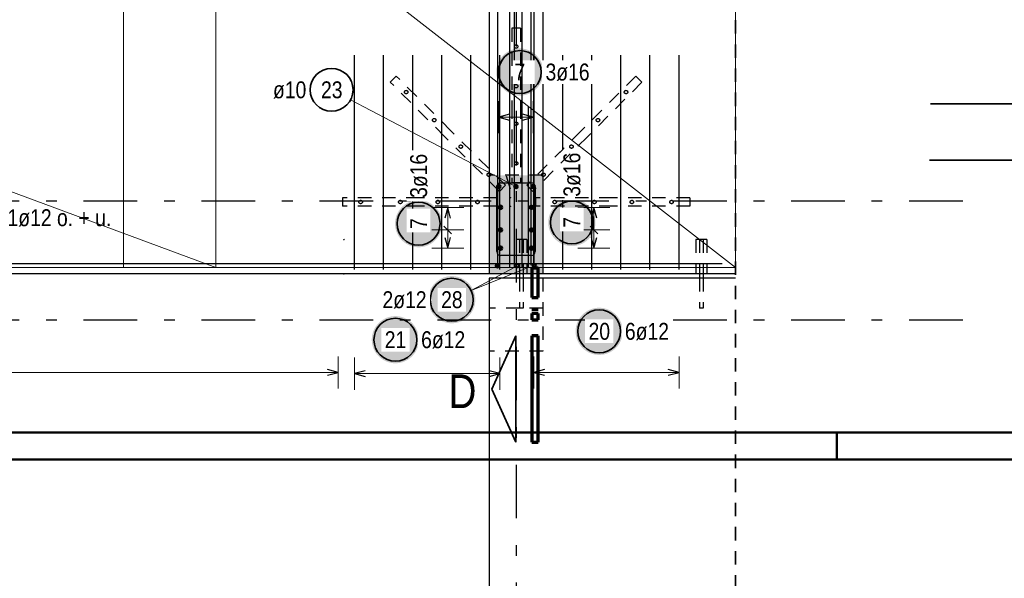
# Model space of a CAD drawing. Header units: millimetres. Extents: x -4 to 113, y -17 to 52.
# Tile 20 of 91: x 40 to 50, y -1 to 4. Entities that reach past the tile are written whole.
import ezdxf

# ---------------------------------------------------------------- set-up
doc = ezdxf.new("R2010")
doc.units = ezdxf.units.MM
doc.linetypes.add('DASHDOTX2', pattern=[2, 1, -0.5, 0, -0.5])
doc.linetypes.add('HIDDEN', pattern=[0.375, 0.25, -0.125])
for name, color, linetype, lineweight in [('Achsen', 7, 'Continuous', 20), ('Mattenbewehrung', 7, 'Continuous', 20), ('Stabstahl', 7, 'Continuous', 20)]:
    doc.layers.add(name, color=color, linetype=linetype, lineweight=lineweight)
doc.styles.add('Arial Narrow', font='ARIALN.TTF')

msp = doc.modelspace()

# ---------------------------------------------------------------- hatches: boundary and pattern name
at = {"lineweight": 13, "true_color": 0xe9e9e9}
msp.add_hatch(color=254, dxfattribs=at).paths.add_polyline_path([(45.256532, 2.650196), (45.256532, 1.730196), (44.756532, 1.730196), (44.756532, 2.650196)])
at = {"layer": 'Stabstahl', "lineweight": 25, "true_color": 0xffffff}
for points in [[(45.261757, 3.612253), (45.261623, 3.619931), (45.261221, 3.627599), (45.260552, 3.635249), (45.259616, 3.642871), (45.258415, 3.650455), (45.25695, 3.657993), (45.255222, 3.665476), (45.253235, 3.672893), (45.25099, 3.680237), (45.24849, 3.687497), (45.245738, 3.694666), (45.242737, 3.701735), (45.239492, 3.708694), (45.236006, 3.715537), (45.232283, 3.722253), (45.228328, 3.728835), (45.224146, 3.735275), (45.219741, 3.741566), (45.21512, 3.747698), (45.210287, 3.753666), (45.205249, 3.759462), (45.200012, 3.765078), (45.194582, 3.770508), (45.188966, 3.775745), (45.183171, 3.780783), (45.177203, 3.785615), (45.17107, 3.790237), (45.16478, 3.794641), (45.15834, 3.798823), (45.151757, 3.802778), (45.145041, 3.806501), (45.138199, 3.809987), (45.131239, 3.813233), (45.124171, 3.816233), (45.117002, 3.818985), (45.109741, 3.821485), (45.102398, 3.82373), (45.09498, 3.825718), (45.087498, 3.827445), (45.07996, 3.828911), (45.072375, 3.830112), (45.064754, 3.831048), (45.057104, 3.831717), (45.049435, 3.832119), (45.041757, 3.832253), (45.034079, 3.832119), (45.026411, 3.831717), (45.018761, 3.831048), (45.011139, 3.830112), (45.003555, 3.828911), (44.996017, 3.827445), (44.988535, 3.825718), (44.981117, 3.82373), (44.973774, 3.821485), (44.966513, 3.818985), (44.959344, 3.816233), (44.952275, 3.813233), (44.945316, 3.809987), (44.938474, 3.806501), (44.931757, 3.802778), (44.925175, 3.798823), (44.918735, 3.794641), (44.912445, 3.790237), (44.906312, 3.785615), (44.900344, 3.780783), (44.894549, 3.775745), (44.888932, 3.770508), (44.883503, 3.765078), (44.878265, 3.759462), (44.873228, 3.753666), (44.868395, 3.747698), (44.863774, 3.741566), (44.859369, 3.735275), (44.855187, 3.728835), (44.851232, 3.722253), (44.847509, 3.715537), (44.844023, 3.708694), (44.840777, 3.701735), (44.837777, 3.694666), (44.835025, 3.687497), (44.832525, 3.680237), (44.83028, 3.672893), (44.828292, 3.665476), (44.826565, 3.657993), (44.8251, 3.650455), (44.823898, 3.642871), (44.822963, 3.635249), (44.822293, 3.627599), (44.821891, 3.619931), (44.821757, 3.612253), (44.821891, 3.604575), (44.822293, 3.596906), (44.822963, 3.589257), (44.823898, 3.581635), (44.8251, 3.57405), (44.826565, 3.566512), (44.828292, 3.55903), (44.83028, 3.551613), (44.832525, 3.544269), (44.835025, 3.537008), (44.837777, 3.529839), (44.840777, 3.522771), (44.844023, 3.515811), (44.847509, 3.508969), (44.851232, 3.502253), (44.855187, 3.495671), (44.859369, 3.48923), (44.863774, 3.48294), (44.868395, 3.476807), (44.873228, 3.47084), (44.878265, 3.465044), (44.883503, 3.459428), (44.888932, 3.453998), (44.894549, 3.448761), (44.900344, 3.443723), (44.906312, 3.43889), (44.912445, 3.434269), (44.918735, 3.429865), (44.925175, 3.425682), (44.931757, 3.421727), (44.938474, 3.418004), (44.945316, 3.414518), (44.952275, 3.411273), (44.959344, 3.408272), (44.966513, 3.40552), (44.973774, 3.40302), (44.981117, 3.400775), (44.988535, 3.398788), (44.996017, 3.39706), (45.003555, 3.395595), (45.011139, 3.394394), (45.018761, 3.393458), (45.026411, 3.392789), (45.034079, 3.392387), (45.041757, 3.392253), (45.049435, 3.392387), (45.057104, 3.392789), (45.064754, 3.393458), (45.072375, 3.394394), (45.07996, 3.395595), (45.087498, 3.39706), (45.09498, 3.398788), (45.102398, 3.400775), (45.109741, 3.40302), (45.117002, 3.40552), (45.124171, 3.408272), (45.131239, 3.411273), (45.138199, 3.414518), (45.145041, 3.418004), (45.151757, 3.421727), (45.15834, 3.425682), (45.16478, 3.429865), (45.17107, 3.434269), (45.177203, 3.43889), (45.183171, 3.443723), (45.188966, 3.448761), (45.194582, 3.453998), (45.200012, 3.459428), (45.205249, 3.465044), (45.210287, 3.47084), (45.21512, 3.476807), (45.219741, 3.48294), (45.224146, 3.48923), (45.228328, 3.495671), (45.232283, 3.502253), (45.236006, 3.508969), (45.239492, 3.515811), (45.242737, 3.522771), (45.245738, 3.529839), (45.24849, 3.537008), (45.25099, 3.544269), (45.253235, 3.551613), (45.255222, 3.55903), (45.25695, 3.566512), (45.258415, 3.57405), (45.259616, 3.581635), (45.260552, 3.589257), (45.261221, 3.596906)], [(44.318053, 2.198258), (44.317919, 2.205936), (44.317517, 2.213605), (44.316848, 2.221255), (44.315912, 2.228876), (44.314711, 2.236461), (44.313246, 2.243999), (44.311518, 2.251481), (44.309531, 2.258898), (44.307286, 2.266242), (44.304785, 2.273503), (44.302034, 2.280672), (44.299033, 2.28774), (44.295788, 2.2947), (44.292302, 2.301542), (44.288579, 2.308258), (44.284624, 2.31484), (44.280441, 2.321281), (44.276037, 2.327571), (44.271415, 2.333704), (44.266583, 2.339672), (44.261545, 2.345467), (44.256308, 2.351083), (44.250878, 2.356513), (44.245262, 2.36175), (44.239466, 2.366788), (44.233499, 2.371621), (44.227366, 2.376242), (44.221076, 2.380647), (44.214635, 2.384829), (44.208053, 2.388784), (44.201337, 2.392507), (44.194495, 2.395993), (44.187535, 2.399238), (44.180467, 2.402239), (44.173298, 2.404991), (44.166037, 2.407491), (44.158693, 2.409736), (44.151276, 2.411723), (44.143794, 2.413451), (44.136256, 2.414916), (44.128671, 2.416117), (44.121049, 2.417053), (44.1134, 2.417722), (44.105731, 2.418124), (44.098053, 2.418258), (44.090375, 2.418124), (44.082707, 2.417722), (44.075057, 2.417053), (44.067435, 2.416117), (44.059851, 2.414916), (44.052313, 2.413451), (44.04483, 2.411723), (44.037413, 2.409736), (44.030069, 2.407491), (44.022809, 2.404991), (44.01564, 2.402239), (44.008571, 2.399238), (44.001611, 2.395993), (43.994769, 2.392507), (43.988053, 2.388784), (43.981471, 2.384829), (43.975031, 2.380647), (43.96874, 2.376242), (43.962608, 2.371621), (43.95664, 2.366788), (43.950844, 2.36175), (43.945228, 2.356513), (43.939798, 2.351083), (43.934561, 2.345467), (43.929523, 2.339672), (43.924691, 2.333704), (43.920069, 2.327571), (43.915665, 2.321281), (43.911483, 2.31484), (43.907528, 2.308258), (43.903805, 2.301542), (43.900318, 2.2947), (43.897073, 2.28774), (43.894073, 2.280672), (43.891321, 2.273503), (43.888821, 2.266242), (43.886576, 2.258898), (43.884588, 2.251481), (43.882861, 2.243999), (43.881395, 2.236461), (43.880194, 2.228876), (43.879258, 2.221255), (43.878589, 2.213605), (43.878187, 2.205936), (43.878053, 2.198258), (43.878187, 2.19058), (43.878589, 2.182912), (43.879258, 2.175262), (43.880194, 2.16764), (43.881395, 2.160056), (43.882861, 2.152518), (43.884588, 2.145035), (43.886576, 2.137618), (43.888821, 2.130275), (43.891321, 2.123014), (43.894073, 2.115845), (43.897073, 2.108776), (43.900318, 2.101817), (43.903805, 2.094975), (43.907528, 2.088258), (43.911483, 2.081676), (43.915665, 2.075236), (43.920069, 2.068945), (43.924691, 2.062813), (43.929523, 2.056845), (43.934561, 2.05105), (43.939798, 2.045433), (43.945228, 2.040003), (43.950844, 2.034766), (43.95664, 2.029728), (43.962608, 2.024896), (43.96874, 2.020275), (43.975031, 2.01587), (43.981471, 2.011688), (43.988053, 2.007733), (43.994769, 2.00401), (44.001611, 2.000524), (44.008571, 1.997278), (44.01564, 1.994278), (44.022809, 1.991526), (44.030069, 1.989026), (44.037413, 1.986781), (44.04483, 1.984793), (44.052313, 1.983066), (44.059851, 1.981601), (44.067435, 1.980399), (44.075057, 1.979463), (44.082707, 1.978794), (44.090375, 1.978392), (44.098053, 1.978258), (44.105731, 1.978392), (44.1134, 1.978794), (44.121049, 1.979463), (44.128671, 1.980399), (44.136256, 1.981601), (44.143794, 1.983066), (44.151276, 1.984793), (44.158693, 1.986781), (44.166037, 1.989026), (44.173298, 1.991526), (44.180467, 1.994278), (44.187535, 1.997278), (44.194495, 2.000524), (44.201337, 2.00401), (44.208053, 2.007733), (44.214635, 2.011688), (44.221076, 2.01587), (44.227366, 2.020275), (44.233499, 2.024896), (44.239466, 2.029728), (44.245262, 2.034766), (44.250878, 2.040003), (44.256308, 2.045433), (44.261545, 2.05105), (44.266583, 2.056845), (44.271415, 2.062813), (44.276037, 2.068945), (44.280441, 2.075236), (44.284624, 2.081676), (44.288579, 2.088258), (44.292302, 2.094975), (44.295788, 2.101817), (44.299033, 2.108776), (44.302034, 2.115845), (44.304785, 2.123014), (44.307286, 2.130275), (44.309531, 2.137618), (44.311518, 2.145035), (44.313246, 2.152518), (44.314711, 2.160056), (44.315912, 2.16764), (44.316848, 2.175262), (44.317517, 2.182912)], [(45.74733, 2.209251), (45.747196, 2.216929), (45.746794, 2.224598), (45.746124, 2.232247), (45.745189, 2.239869), (45.743987, 2.247454), (45.742522, 2.254992), (45.740795, 2.262474), (45.738807, 2.269891), (45.736562, 2.277235), (45.734062, 2.284496), (45.73131, 2.291665), (45.72831, 2.298733), (45.725064, 2.305693), (45.721578, 2.312535), (45.717855, 2.319251), (45.7139, 2.325833), (45.709718, 2.332274), (45.705313, 2.338564), (45.700692, 2.344697), (45.695859, 2.350664), (45.690822, 2.35646), (45.685584, 2.362076), (45.680154, 2.367506), (45.674538, 2.372743), (45.668743, 2.377781), (45.662775, 2.382614), (45.656642, 2.387235), (45.650352, 2.391639), (45.643912, 2.395822), (45.63733, 2.399777), (45.630613, 2.4035), (45.623771, 2.406986), (45.616812, 2.410231), (45.609743, 2.413232), (45.602574, 2.415984), (45.595313, 2.418484), (45.58797, 2.420729), (45.580552, 2.422716), (45.57307, 2.424444), (45.565532, 2.425909), (45.557948, 2.42711), (45.550326, 2.428046), (45.542676, 2.428715), (45.535008, 2.429117), (45.52733, 2.429251), (45.519652, 2.429117), (45.511983, 2.428715), (45.504333, 2.428046), (45.496712, 2.42711), (45.489127, 2.425909), (45.481589, 2.424444), (45.474107, 2.422716), (45.466689, 2.420729), (45.459346, 2.418484), (45.452085, 2.415984), (45.444916, 2.413232), (45.437848, 2.410231), (45.430888, 2.406986), (45.424046, 2.4035), (45.41733, 2.399777), (45.410747, 2.395822), (45.404307, 2.391639), (45.398017, 2.387235), (45.391884, 2.382614), (45.385916, 2.377781), (45.380121, 2.372743), (45.374505, 2.367506), (45.369075, 2.362076), (45.363838, 2.35646), (45.3588, 2.350664), (45.353967, 2.344697), (45.349346, 2.338564), (45.344941, 2.332274), (45.340759, 2.325833), (45.336804, 2.319251), (45.333081, 2.312535), (45.329595, 2.305693), (45.32635, 2.298733), (45.323349, 2.291665), (45.320597, 2.284496), (45.318097, 2.277235), (45.315852, 2.269891), (45.313865, 2.262474), (45.312137, 2.254992), (45.310672, 2.247454), (45.309471, 2.239869), (45.308535, 2.232247), (45.307866, 2.224598), (45.307464, 2.216929), (45.30733, 2.209251), (45.307464, 2.201573), (45.307866, 2.193905), (45.308535, 2.186255), (45.309471, 2.178633), (45.310672, 2.171049), (45.312137, 2.163511), (45.313865, 2.156028), (45.315852, 2.148611), (45.318097, 2.141267), (45.320597, 2.134007), (45.323349, 2.126838), (45.32635, 2.119769), (45.329595, 2.11281), (45.333081, 2.105967), (45.336804, 2.099251), (45.340759, 2.092669), (45.344941, 2.086229), (45.349346, 2.079938), (45.353967, 2.073806), (45.3588, 2.067838), (45.363838, 2.062042), (45.369075, 2.056426), (45.374505, 2.050996), (45.380121, 2.045759), (45.385916, 2.040721), (45.391884, 2.035889), (45.398017, 2.031267), (45.404307, 2.026863), (45.410747, 2.022681), (45.41733, 2.018726), (45.424046, 2.015003), (45.430888, 2.011516), (45.437848, 2.008271), (45.444916, 2.005271), (45.452085, 2.002519), (45.459346, 2.000019), (45.466689, 1.997774), (45.474107, 1.995786), (45.481589, 1.994059), (45.489127, 1.992593), (45.496712, 1.991392), (45.504333, 1.990456), (45.511983, 1.989787), (45.519652, 1.989385), (45.52733, 1.989251), (45.535008, 1.989385), (45.542676, 1.989787), (45.550326, 1.990456), (45.557948, 1.991392), (45.565532, 1.992593), (45.57307, 1.994059), (45.580552, 1.995786), (45.58797, 1.997774), (45.595313, 2.000019), (45.602574, 2.002519), (45.609743, 2.005271), (45.616812, 2.008271), (45.623771, 2.011516), (45.630613, 2.015003), (45.63733, 2.018726), (45.643912, 2.022681), (45.650352, 2.026863), (45.656642, 2.031267), (45.662775, 2.035889), (45.668743, 2.040721), (45.674538, 2.045759), (45.680154, 2.050996), (45.685584, 2.056426), (45.690822, 2.062042), (45.695859, 2.067838), (45.700692, 2.073806), (45.705313, 2.079938), (45.709718, 2.086229), (45.7139, 2.092669), (45.717855, 2.099251), (45.721578, 2.105967), (45.725064, 2.11281), (45.72831, 2.119769), (45.73131, 2.126838), (45.734062, 2.134007), (45.736562, 2.141267), (45.738807, 2.148611), (45.740795, 2.156028), (45.742522, 2.163511), (45.743987, 2.171049), (45.745189, 2.178633), (45.746124, 2.186255), (45.746794, 2.193905)], [(44.627108, 1.489356), (44.626974, 1.497034), (44.626573, 1.504703), (44.625903, 1.512353), (44.624967, 1.519975), (44.623766, 1.527559), (44.622301, 1.535097), (44.620573, 1.542579), (44.618586, 1.549997), (44.616341, 1.55734), (44.613841, 1.564601), (44.611089, 1.57177), (44.608088, 1.578839), (44.604843, 1.585798), (44.601357, 1.59264), (44.597634, 1.599356), (44.593679, 1.605939), (44.589497, 1.612379), (44.585092, 1.618669), (44.580471, 1.624802), (44.575638, 1.63077), (44.5706, 1.636565), (44.565363, 1.642181), (44.559933, 1.647611), (44.554317, 1.652848), (44.548522, 1.657886), (44.542554, 1.662719), (44.536421, 1.66734), (44.530131, 1.671745), (44.523691, 1.675927), (44.517108, 1.679882), (44.510392, 1.683605), (44.50355, 1.687091), (44.49659, 1.690336), (44.489522, 1.693337), (44.482353, 1.696089), (44.475092, 1.698589), (44.467749, 1.700834), (44.460331, 1.702822), (44.452849, 1.704549), (44.445311, 1.706014), (44.437727, 1.707215), (44.430105, 1.708151), (44.422455, 1.708821), (44.414786, 1.709222), (44.407108, 1.709356), (44.399431, 1.709222), (44.391762, 1.708821), (44.384112, 1.708151), (44.37649, 1.707215), (44.368906, 1.706014), (44.361368, 1.704549), (44.353886, 1.702822), (44.346468, 1.700834), (44.339125, 1.698589), (44.331864, 1.696089), (44.324695, 1.693337), (44.317626, 1.690336), (44.310667, 1.687091), (44.303825, 1.683605), (44.297108, 1.679882), (44.290526, 1.675927), (44.284086, 1.671745), (44.277796, 1.66734), (44.271663, 1.662719), (44.265695, 1.657886), (44.2599, 1.652848), (44.254284, 1.647611), (44.248854, 1.642181), (44.243617, 1.636565), (44.238579, 1.63077), (44.233746, 1.624802), (44.229125, 1.618669), (44.22472, 1.612379), (44.220538, 1.605939), (44.216583, 1.599356), (44.21286, 1.59264), (44.209374, 1.585798), (44.206128, 1.578839), (44.203128, 1.57177), (44.200376, 1.564601), (44.197876, 1.55734), (44.195631, 1.549997), (44.193643, 1.542579), (44.191916, 1.535097), (44.190451, 1.527559), (44.189249, 1.519975), (44.188314, 1.512353), (44.187644, 1.504703), (44.187242, 1.497034), (44.187108, 1.489356), (44.187242, 1.481679), (44.187644, 1.47401), (44.188314, 1.46636), (44.189249, 1.458738), (44.190451, 1.451154), (44.191916, 1.443616), (44.193643, 1.436134), (44.195631, 1.428716), (44.197876, 1.421373), (44.200376, 1.414112), (44.203128, 1.406943), (44.206128, 1.399874), (44.209374, 1.392915), (44.21286, 1.386073), (44.216583, 1.379356), (44.220538, 1.372774), (44.22472, 1.366334), (44.229125, 1.360044), (44.233746, 1.353911), (44.238579, 1.347943), (44.243617, 1.342148), (44.248854, 1.336532), (44.254284, 1.331102), (44.2599, 1.325865), (44.265695, 1.320827), (44.271663, 1.315994), (44.277796, 1.311373), (44.284086, 1.306968), (44.290526, 1.302786), (44.297108, 1.298831), (44.303825, 1.295108), (44.310667, 1.291622), (44.317626, 1.288376), (44.324695, 1.285376), (44.331864, 1.282624), (44.339125, 1.280124), (44.346468, 1.277879), (44.353886, 1.275891), (44.361368, 1.274164), (44.368906, 1.272699), (44.37649, 1.271498), (44.384112, 1.270562), (44.391762, 1.269892), (44.399431, 1.269491), (44.407108, 1.269356), (44.414786, 1.269491), (44.422455, 1.269892), (44.430105, 1.270562), (44.437727, 1.271498), (44.445311, 1.272699), (44.452849, 1.274164), (44.460331, 1.275891), (44.467749, 1.277879), (44.475092, 1.280124), (44.482353, 1.282624), (44.489522, 1.285376), (44.49659, 1.288376), (44.50355, 1.291622), (44.510392, 1.295108), (44.517108, 1.298831), (44.523691, 1.302786), (44.530131, 1.306968), (44.536421, 1.311373), (44.542554, 1.315994), (44.548522, 1.320827), (44.554317, 1.325865), (44.559933, 1.331102), (44.565363, 1.336532), (44.5706, 1.342148), (44.575638, 1.347943), (44.580471, 1.353911), (44.585092, 1.360044), (44.589497, 1.366334), (44.593679, 1.372774), (44.597634, 1.379356), (44.601357, 1.386073), (44.604843, 1.392915), (44.608088, 1.399874), (44.611089, 1.406943), (44.613841, 1.414112), (44.616341, 1.421373), (44.618586, 1.428716), (44.620573, 1.436134), (44.622301, 1.443616), (44.623766, 1.451154), (44.624967, 1.458738), (44.625903, 1.46636), (44.626573, 1.47401)], [(46.002343, 1.194407), (46.002209, 1.202085), (46.001807, 1.209754), (46.001137, 1.217404), (46.000202, 1.225026), (45.999, 1.23261), (45.997535, 1.240148), (45.995808, 1.24763), (45.99382, 1.255048), (45.991575, 1.262391), (45.989075, 1.269652), (45.986323, 1.276821), (45.983323, 1.283889), (45.980077, 1.290849), (45.976591, 1.297691), (45.972868, 1.304407), (45.968913, 1.31099), (45.964731, 1.31743), (45.960326, 1.32372), (45.955705, 1.329853), (45.950872, 1.335821), (45.945834, 1.341616), (45.940597, 1.347232), (45.935167, 1.352662), (45.929551, 1.357899), (45.923756, 1.362937), (45.917788, 1.36777), (45.911655, 1.372391), (45.905365, 1.376796), (45.898925, 1.380978), (45.892343, 1.384933), (45.885626, 1.388656), (45.878784, 1.392142), (45.871825, 1.395387), (45.864756, 1.398388), (45.857587, 1.40114), (45.850326, 1.40364), (45.842983, 1.405885), (45.835565, 1.407872), (45.828083, 1.4096), (45.820545, 1.411065), (45.812961, 1.412266), (45.805339, 1.413202), (45.797689, 1.413872), (45.79002, 1.414273), (45.782343, 1.414407), (45.774665, 1.414273), (45.766996, 1.413872), (45.759346, 1.413202), (45.751724, 1.412266), (45.74414, 1.411065), (45.736602, 1.4096), (45.72912, 1.407872), (45.721702, 1.405885), (45.714359, 1.40364), (45.707098, 1.40114), (45.699929, 1.398388), (45.692861, 1.395387), (45.685901, 1.392142), (45.679059, 1.388656), (45.672343, 1.384933), (45.66576, 1.380978), (45.65932, 1.376796), (45.65303, 1.372391), (45.646897, 1.36777), (45.640929, 1.362937), (45.635134, 1.357899), (45.629518, 1.352662), (45.624088, 1.347232), (45.618851, 1.341616), (45.613813, 1.335821), (45.60898, 1.329853), (45.604359, 1.32372), (45.599954, 1.31743), (45.595772, 1.31099), (45.591817, 1.304407), (45.588094, 1.297691), (45.584608, 1.290849), (45.581363, 1.283889), (45.578362, 1.276821), (45.57561, 1.269652), (45.57311, 1.262391), (45.570865, 1.255048), (45.568878, 1.24763), (45.56715, 1.240148), (45.565685, 1.23261), (45.564484, 1.225026), (45.563548, 1.217404), (45.562878, 1.209754), (45.562477, 1.202085), (45.562343, 1.194407), (45.562477, 1.18673), (45.562878, 1.179061), (45.563548, 1.171411), (45.564484, 1.163789), (45.565685, 1.156205), (45.56715, 1.148667), (45.568878, 1.141185), (45.570865, 1.133767), (45.57311, 1.126424), (45.57561, 1.119163), (45.578362, 1.111994), (45.581363, 1.104925), (45.584608, 1.097966), (45.588094, 1.091124), (45.591817, 1.084407), (45.595772, 1.077825), (45.599954, 1.071385), (45.604359, 1.065095), (45.60898, 1.058962), (45.613813, 1.052994), (45.618851, 1.047199), (45.624088, 1.041583), (45.629518, 1.036153), (45.635134, 1.030916), (45.640929, 1.025878), (45.646897, 1.021045), (45.65303, 1.016424), (45.65932, 1.012019), (45.66576, 1.007837), (45.672343, 1.003882), (45.679059, 1.000159), (45.685901, 0.996673), (45.692861, 0.993427), (45.699929, 0.990427), (45.707098, 0.987675), (45.714359, 0.985175), (45.721702, 0.98293), (45.72912, 0.980942), (45.736602, 0.979215), (45.74414, 0.97775), (45.751724, 0.976548), (45.759346, 0.975613), (45.766996, 0.974943), (45.774665, 0.974541), (45.782343, 0.974407), (45.79002, 0.974541), (45.797689, 0.974943), (45.805339, 0.975613), (45.812961, 0.976548), (45.820545, 0.97775), (45.828083, 0.979215), (45.835565, 0.980942), (45.842983, 0.98293), (45.850326, 0.985175), (45.857587, 0.987675), (45.864756, 0.990427), (45.871825, 0.993427), (45.878784, 0.996673), (45.885626, 1.000159), (45.892343, 1.003882), (45.898925, 1.007837), (45.905365, 1.012019), (45.911655, 1.016424), (45.917788, 1.021045), (45.923756, 1.025878), (45.929551, 1.030916), (45.935167, 1.036153), (45.940597, 1.041583), (45.945834, 1.047199), (45.950872, 1.052994), (45.955705, 1.058962), (45.960326, 1.065095), (45.964731, 1.071385), (45.968913, 1.077825), (45.972868, 1.084407), (45.976591, 1.091124), (45.980077, 1.097966), (45.983323, 1.104925), (45.986323, 1.111994), (45.989075, 1.119163), (45.991575, 1.126424), (45.99382, 1.133767), (45.995808, 1.141185), (45.997535, 1.148667), (45.999, 1.156205), (46.000202, 1.163789), (46.001137, 1.171411), (46.001807, 1.179061)], [(44.10126, 1.116457), (44.101126, 1.124134), (44.100724, 1.131803), (44.100055, 1.139453), (44.099119, 1.147075), (44.097918, 1.154659), (44.096452, 1.162197), (44.094725, 1.169679), (44.092737, 1.177097), (44.090492, 1.18444), (44.087992, 1.191701), (44.08524, 1.19887), (44.08224, 1.205939), (44.078995, 1.212898), (44.075508, 1.21974), (44.071785, 1.226457), (44.06783, 1.233039), (44.063648, 1.239479), (44.059244, 1.245769), (44.054622, 1.251902), (44.04979, 1.25787), (44.044752, 1.263665), (44.039515, 1.269281), (44.034085, 1.274711), (44.028469, 1.279948), (44.022673, 1.284986), (44.016705, 1.289819), (44.010573, 1.29444), (44.004282, 1.298845), (43.997842, 1.303027), (43.99126, 1.306982), (43.984544, 1.310705), (43.977701, 1.314191), (43.970742, 1.317437), (43.963673, 1.320437), (43.956504, 1.323189), (43.949244, 1.325689), (43.9419, 1.327934), (43.934483, 1.329922), (43.927, 1.331649), (43.919462, 1.333114), (43.911878, 1.334315), (43.904256, 1.335251), (43.896606, 1.335921), (43.888938, 1.336322), (43.88126, 1.336457), (43.873582, 1.336322), (43.865913, 1.335921), (43.858264, 1.335251), (43.850642, 1.334315), (43.843057, 1.333114), (43.835519, 1.331649), (43.828037, 1.329922), (43.82062, 1.327934), (43.813276, 1.325689), (43.806015, 1.323189), (43.798846, 1.320437), (43.791778, 1.317437), (43.784818, 1.314191), (43.777976, 1.310705), (43.77126, 1.306982), (43.764678, 1.303027), (43.758237, 1.298845), (43.751947, 1.29444), (43.745814, 1.289819), (43.739847, 1.284986), (43.734051, 1.279948), (43.728435, 1.274711), (43.723005, 1.269281), (43.717768, 1.263665), (43.71273, 1.25787), (43.707897, 1.251902), (43.703276, 1.245769), (43.698872, 1.239479), (43.694689, 1.233039), (43.690734, 1.226457), (43.687011, 1.21974), (43.683525, 1.212898), (43.68028, 1.205939), (43.677279, 1.19887), (43.674527, 1.191701), (43.672027, 1.18444), (43.669782, 1.177097), (43.667795, 1.169679), (43.666067, 1.162197), (43.664602, 1.154659), (43.663401, 1.147075), (43.662465, 1.139453), (43.661796, 1.131803), (43.661394, 1.124134), (43.66126, 1.116457), (43.661394, 1.108779), (43.661796, 1.10111), (43.662465, 1.09346), (43.663401, 1.085838), (43.664602, 1.078254), (43.666067, 1.070716), (43.667795, 1.063234), (43.669782, 1.055816), (43.672027, 1.048473), (43.674527, 1.041212), (43.677279, 1.034043), (43.68028, 1.026974), (43.683525, 1.020015), (43.687011, 1.013173), (43.690734, 1.006457), (43.694689, 0.999874), (43.698872, 0.993434), (43.703276, 0.987144), (43.707897, 0.981011), (43.71273, 0.975043), (43.717768, 0.969248), (43.723005, 0.963632), (43.728435, 0.958202), (43.734051, 0.952965), (43.739847, 0.947927), (43.745814, 0.943094), (43.751947, 0.938473), (43.758237, 0.934068), (43.764678, 0.929886), (43.77126, 0.925931), (43.777976, 0.922208), (43.784818, 0.918722), (43.791778, 0.915477), (43.798846, 0.912476), (43.806015, 0.909724), (43.813276, 0.907224), (43.82062, 0.904979), (43.828037, 0.902991), (43.835519, 0.901264), (43.843057, 0.899799), (43.850642, 0.898598), (43.858264, 0.897662), (43.865913, 0.896992), (43.873582, 0.896591), (43.88126, 0.896457), (43.888938, 0.896591), (43.896606, 0.896992), (43.904256, 0.897662), (43.911878, 0.898598), (43.919462, 0.899799), (43.927, 0.901264), (43.934483, 0.902991), (43.9419, 0.904979), (43.949244, 0.907224), (43.956504, 0.909724), (43.963673, 0.912476), (43.970742, 0.915477), (43.977701, 0.918722), (43.984544, 0.922208), (43.99126, 0.925931), (43.997842, 0.929886), (44.004282, 0.934068), (44.010573, 0.938473), (44.016705, 0.943094), (44.022673, 0.947927), (44.028469, 0.952965), (44.034085, 0.958202), (44.039515, 0.963632), (44.044752, 0.969248), (44.04979, 0.975043), (44.054622, 0.981011), (44.059244, 0.987144), (44.063648, 0.993434), (44.06783, 0.999874), (44.071785, 1.006457), (44.075508, 1.013173), (44.078995, 1.020015), (44.08224, 1.026974), (44.08524, 1.034043), (44.087992, 1.041212), (44.090492, 1.048473), (44.092737, 1.055816), (44.094725, 1.063234), (44.096452, 1.070716), (44.097918, 1.078254), (44.099119, 1.085838), (44.100055, 1.09346), (44.100724, 1.10111)]]:
    msp.add_hatch(color=7, dxfattribs=at).paths.add_polyline_path(points)

# ---------------------------------------------------------------- linework, layer by layer
at = {"color": 2, "linetype": 'HIDDEN', "lineweight": 35, "ltscale": 0.5}
msp.add_line((47.052818, 37.844906), (47.052818, -2.829025), dxfattribs=at)
at = {"color": 3, "linetype": 'Continuous', "lineweight": 25}
for p, q in [((44.756532, 6.130196), (44.756532, 1.730203)), ((45.256532, 6.130196), (45.256532, 1.730203)), ((44.756532, 1.730196), (7.866531, 1.730196)), ((47.052818, 1.730196), (44.756532, 1.730196)), ((47.052818, 1.690177), (44.756532, 1.690177)), ((45.040531, 1.730196), (45.040531, 1.690177)), ((45.072531, 1.730196), (45.072531, 1.690177)), ((46.718864, 1.730196), (46.718864, 1.690177)), ((46.750864, 1.730196), (46.750864, 1.690177))]:
    msp.add_line(p, q, dxfattribs=at)
at = {"color": 9, "linetype": 'Continuous', "lineweight": 0}
msp.add_line((45.256532, 6.130196), (45.256532, 1.730196), dxfattribs=at)
at = {"color": 3, "linetype": 'HIDDEN', "lineweight": 25, "ltscale": 0.5}
for p, q in [((45.047386, 4.020196), (44.967386, 4.020196)), ((43.890157, 3.573993), (43.833589, 3.517425)), ((44.342705, 3.008308), (43.833589, 3.517425)), ((44.399274, 3.064876), (43.890157, 3.573993)), ((46.181183, 3.517425), (46.124615, 3.573993)), ((44.967386, 3.300196), (44.967386, 2.580196)), ((45.047386, 3.300196), (45.047386, 2.580196)), ((44.908391, 2.555759), (44.399274, 3.064876)), ((44.851822, 2.499191), (44.342705, 3.008308)), ((45.256532, 2.650196), (44.756532, 2.650196)), ((45.047386, 2.580196), (44.967386, 2.580196)), ((45.256532, 2.650196), (45.256532, 1.730196)), ((44.908391, 2.555759), (44.851822, 2.499191)), ((45.162949, 2.499191), (45.106381, 2.555759)), ((43.387386, 2.440196), (43.387386, 2.360196)), ((44.827386, 2.440196), (44.827386, 2.360196)), ((45.187386, 2.440196), (45.187386, 2.360196)), ((46.627386, 2.440196), (45.907386, 2.440196)), ((46.627386, 2.440196), (46.627386, 2.360196)), ((44.107386, 2.360196), (43.387386, 2.360196)), ((44.827386, 2.360196), (44.107386, 2.360196)), ((45.907386, 2.360196), (45.187386, 2.360196)), ((46.627386, 2.360196), (45.907386, 2.360196)), ((45.010639, 2.050203), (45.006833, 2.050203)), ((45.006833, 2.050203), (45.006833, 1.730203)), ((45.021478, 2.050203), (45.010639, 2.050203)), ((45.037699, 2.050203), (45.021478, 2.050203)), ((45.056833, 2.050203), (45.037699, 2.050203)), ((45.040531, 2.050203), (45.040531, 1.730196)), ((45.075968, 2.050203), (45.056833, 2.050203)), ((45.072531, 2.050203), (45.072531, 1.730196)), ((45.092189, 2.050203), (45.075968, 2.050203)), ((45.103027, 2.050203), (45.092189, 2.050203)), ((45.106833, 2.050203), (45.103027, 2.050203)), ((45.106833, 2.050203), (45.106833, 1.730203)), ((46.688973, 2.050203), (46.685167, 2.050203)), ((46.685167, 2.050203), (46.685167, 1.730203)), ((46.699811, 2.050203), (46.688973, 2.050203)), ((46.716033, 2.050203), (46.699811, 2.050203)), ((46.735167, 2.050203), (46.716033, 2.050203)), ((46.718864, 2.050203), (46.718864, 1.730196)), ((46.754301, 2.050203), (46.735167, 2.050203)), ((46.750864, 2.050203), (46.750864, 1.730196)), ((46.770522, 2.050203), (46.754301, 2.050203)), ((46.781361, 2.050203), (46.770522, 2.050203)), ((46.785167, 2.050203), (46.781361, 2.050203)), ((46.785167, 2.050203), (46.785167, 1.730203)), ((45.040531, 1.690177), (45.040531, 1.410203)), ((45.072531, 1.690177), (45.072531, 1.410203)), ((45.256532, 1.690177), (45.256532, 1.010177)), ((46.718864, 1.690177), (46.718864, 1.410203)), ((46.750864, 1.690177), (46.750864, 1.410203)), ((45.040531, 1.410203), (44.756532, 1.410203)), ((45.041749, 1.410203), (45.040531, 1.410203)), ((45.045217, 1.410203), (45.041749, 1.410203)), ((45.050408, 1.410203), (45.045217, 1.410203)), ((45.056531, 1.410203), (45.050408, 1.410203)), ((45.062654, 1.410203), (45.056531, 1.410203)), ((45.067845, 1.410203), (45.062654, 1.410203)), ((45.071313, 1.410203), (45.067845, 1.410203)), ((45.072531, 1.410203), (45.071313, 1.410203)), ((45.256532, 1.410203), (45.072531, 1.410203)), ((46.720082, 1.410203), (46.718864, 1.410203)), ((46.723551, 1.410203), (46.720082, 1.410203)), ((46.728741, 1.410203), (46.723551, 1.410203)), ((46.734864, 1.410203), (46.728741, 1.410203)), ((46.740987, 1.410203), (46.734864, 1.410203)), ((46.746178, 1.410203), (46.740987, 1.410203)), ((46.749646, 1.410203), (46.746178, 1.410203)), ((46.750864, 1.410203), (46.749646, 1.410203)), ((45.256532, 1.010177), (44.756532, 1.010177))]:
    msp.add_line(p, q, dxfattribs=at)
at = {"color": 3, "linetype": 'Continuous', "lineweight": 25, "ltscale": 0.5}
msp.add_line((26.928817, 1.826015), (46.928817, 1.826015), dxfattribs=at)
at = {"color": 1, "linetype": 'Continuous', "lineweight": 70}
for p, q in [((45.214596, 1.782769), (45.154587, 1.782769)), ((45.154587, 1.782769), (45.154587, 1.510831)), ((45.214596, 1.510831), (45.214596, 1.782769)), ((45.154587, 1.510831), (45.214596, 1.510831)), ((45.154587, 1.401542), (45.214596, 1.401542)), ((45.214596, 1.360829), (45.154587, 1.360829)), ((45.154587, 1.360829), (45.154587, 1.300816)), ((45.154587, 1.300816), (45.214596, 1.300816)), ((45.214596, 1.300816), (45.214596, 1.360829)), ((45.214596, 1.150819), (45.154587, 1.150819)), ((45.154587, 1.150819), (45.154587, 0.160829)), ((45.214596, 0.160829), (45.214596, 1.150819)), ((45.154587, 0.160829), (45.214596, 0.160829))]:
    msp.add_line(p, q, dxfattribs=at)
at = {"color": 11, "linetype": 'Continuous', "lineweight": 25}
msp.add_line((44.756532, 1.690177), (44.756532, -2.329025), dxfattribs=at)
at = {"color": 2, "linetype": 'Continuous', "lineweight": 35}
for p, q in [((45.004585, 1.150819), (44.779587, 0.655812)), ((45.004585, 0.160829), (45.004585, 1.150819)), ((44.779587, 0.655812), (45.004585, 0.160829))]:
    msp.add_line(p, q, dxfattribs=at)
at = {"color": 4, "linetype": 'Continuous', "lineweight": 50}
for p, q in [((1, 0.25), (104.75, 0.25)), ((0, 0), (105, 0))]:
    msp.add_line(p, q, dxfattribs=at)
at = {"color": 4, "linetype": 'Continuous', "lineweight": 50, "ltscale": 0.2}
msp.add_line((48, 0), (48, 0.25), dxfattribs=at)
at = {"color": 3, "linetype": 'HIDDEN', "lineweight": 25, "ltscale": 0.5}
for centre in [(45.007386, 3.850196), (43.982081, 3.425501), (46.032691, 3.425501), (44.24371, 3.163871), (45.007386, 3.130196), (45.771061, 3.163871), (44.491198, 2.916384), (45.007386, 2.760196), (44.752827, 2.654754), (45.261944, 2.654754), (43.557386, 2.400196), (43.927386, 2.400196), (44.277386, 2.400196), (44.647386, 2.400196), (45.367386, 2.400196), (45.737386, 2.400196), (46.087386, 2.400196), (46.457386, 2.400196)]:
    msp.add_circle(centre, 0.016, dxfattribs=at)
at = {"color": 9, "linetype": 'Continuous', "lineweight": 0}
for centre in [(44.955842, 2.440196), (44.955842, 2.360196), (43.400987, 2.050203), (43.400987, 1.730196), (45.013623, 1.730203)]:
    msp.add_circle(centre, 0.00222, dxfattribs=at)
at = {"layer": 'Achsen', "color": 3, "linetype": 'DASHDOTX2', "lineweight": 25, "ltscale": 0.5}
for p, q in [((45.007324, 39.55094), (45.007324, -6.857)), ((3.573324, 2.410196), (49.410516, 2.410196)), ((3.573324, 1.300196), (49.410516, 1.300196))]:
    msp.add_line(p, q, dxfattribs=at)
at = {"layer": 'Mattenbewehrung', "color": 3, "linetype": 'Continuous', "lineweight": 25, "ltscale": 0.5}
for p, q in [((44.836532, 1.790196), (44.836532, 7.790196)), ((44.949866, 1.790196), (44.949866, 7.790196)), ((45.176532, 1.790196), (45.176532, 7.790196)), ((44.866532, 2.580196), (45.146532, 2.580196)), ((44.955123, 2.520525), (44.917942, 2.639867)), ((44.926532, 2.580196), (45.146532, 2.580196)), ((44.826532, 1.940196), (44.826532, 2.540196)), ((45.186532, 2.540196), (45.186532, 1.940196)), ((45.186532, 2.540196), (45.186532, 2.320196)), ((45.146532, 1.900196), (44.866532, 1.900196))]:
    msp.add_line(p, q, dxfattribs=at)
at = {"layer": 'Mattenbewehrung', "color": 7, "linetype": 'Continuous', "lineweight": 18, "ltscale": 0.5}
for p, q in [((42.206528, 1.790198), (30.206528, 6.230196)), ((41.346537, 6.230204), (41.346537, 1.790198)), ((42.206528, 1.790198), (42.206528, 6.230198)), ((47.052818, 1.790198), (47.052818, 6.230205)), ((30.206528, 1.790198), (42.206528, 1.790198)), ((41.346537, 1.790198), (47.052818, 1.790198)), ((41.346537, 1.790198), (41.346537, 1.790198))]:
    msp.add_line(p, q, dxfattribs=at)
at = {"layer": 'Mattenbewehrung', "color": 2, "linetype": 'Continuous', "lineweight": 35, "ltscale": 0.5}
for p, q in [((48.871889, 3.31636), (54.831889, 3.31636)), ((52.363267, 2.790211), (48.863267, 2.790211))]:
    msp.add_line(p, q, dxfattribs=at)
msp.add_circle((43.286699, 3.446207), 0.2, dxfattribs=at)
at = {"layer": 'Mattenbewehrung', "color": 9, "linetype": 'Continuous', "lineweight": 0}
for centre in [(45.037974, 2.050203), (45.069974, 2.050203), (45.037974, 1.730196), (45.069974, 1.730196)]:
    msp.add_circle(centre, 0.00222, dxfattribs=at)
at = {"layer": 'Mattenbewehrung', "color": 3, "linetype": 'Continuous', "lineweight": 25}
msp.add_circle((44.833605, 1.80603), 0.016, dxfattribs=at)
msp.add_circle((44.833605, 1.80603), 0.016, dxfattribs=at)
at = {"layer": 'Mattenbewehrung', "color": 4, "linetype": 'Continuous', "lineweight": 50}
for centre in [(44.833605, 1.80603), (45.019511, 1.80603), (45.177355, 1.80603)]:
    msp.add_circle(centre, 0.016, dxfattribs=at)
at = {"layer": 'Mattenbewehrung', "color": 3, "linetype": 'Continuous', "lineweight": 25, "ltscale": 0.5}
for centre, start, end in [((44.866532, 2.540196), 90, 180), ((45.146532, 2.540196), 0, 90), ((45.146532, 2.540196), 0, 90), ((44.866532, 1.940196), 180, 270), ((45.146532, 1.940196), 270, 0)]:
    msp.add_arc(centre, 0.04, start, end, dxfattribs=at)
at = {"layer": 'Stabstahl', "color": 3, "linetype": 'Continuous', "lineweight": 25, "ltscale": 0.5}
for p, q in [((44.836532, 1.810196), (44.836532, 9.810196)), ((44.991959, 1.810196), (44.991959, 9.810196)), ((45.147385, 1.810196), (45.147385, 9.810196)), ((43.500987, 1.770196), (43.500987, 3.770196)), ((43.771958, 1.770197), (43.771958, 3.770197)), ((44.042929, 1.770199), (44.042929, 3.770199)), ((44.313899, 1.7702), (44.313899, 3.7702)), ((44.58487, 1.770201), (44.58487, 3.770201)), ((44.855841, 1.770202), (44.855841, 3.770202)), ((45.172531, 1.770196), (45.172531, 3.770196)), ((45.443502, 1.770197), (45.443502, 3.770197)), ((45.714472, 1.770199), (45.714472, 3.770199)), ((45.985443, 1.7702), (45.985443, 3.7702)), ((46.256414, 1.770201), (46.256414, 3.770201)), ((46.527385, 1.770202), (46.527385, 3.770202)), ((44.946532, 3.217798), (44.846532, 3.191003)), ((44.987974, 3.290196), (44.987974, 1.790196)), ((45.166532, 3.191003), (45.066532, 3.217798)), ((45.119974, 3.290196), (45.119974, 1.790196)), ((44.846532, 3.191003), (44.946532, 3.164208)), ((45.066532, 3.164208), (45.166532, 3.191003)), ((44.37, 2.350196), (44.343205, 2.250196)), ((44.396795, 2.250196), (44.37, 2.350196)), ((45.73292, 2.350196), (45.706125, 2.250196)), ((45.759715, 2.250196), (45.73292, 2.350196)), ((44.405355, 2.104844), (44.334645, 2.175555)), ((45.768275, 2.104844), (45.697565, 2.175555)), ((44.343205, 2.070203), (44.37, 1.970203)), ((44.37, 1.970203), (44.396795, 2.070203)), ((45.706125, 2.070203), (45.73292, 1.970203)), ((45.73292, 1.970203), (45.759715, 2.070203)), ((43.348532, 0.811003), (43.248532, 0.837798)), ((43.600987, 0.826795), (43.500987, 0.8)), ((44.855841, 0.8), (44.755841, 0.826795)), ((45.272531, 0.837798), (45.172531, 0.811003)), ((46.527385, 0.811003), (46.427385, 0.837798)), ((43.248532, 0.784208), (43.348532, 0.811003)), ((43.500987, 0.8), (43.600987, 0.773205)), ((44.755841, 0.773205), (44.855841, 0.8)), ((45.172531, 0.811003), (45.272531, 0.784208)), ((46.427385, 0.784208), (46.527385, 0.811003))]:
    msp.add_line(p, q, dxfattribs=at)
at = {"layer": 'Stabstahl', "color": 5, "linetype": 'Continuous', "lineweight": 18, "ltscale": 0.5}
for p, q in [((44.846532, 3.341003), (44.846532, 3.041003)), ((45.166532, 3.041003), (45.166532, 3.341003)), ((44.846532, 3.191003), (45.166532, 3.191003)), ((44.52, 2.350196), (44.22, 2.350196)), ((44.37, 2.350196), (44.37, 1.970203)), ((45.88292, 2.350196), (45.58292, 2.350196)), ((45.73292, 2.350196), (45.73292, 1.970203)), ((44.52, 2.1402), (44.22, 2.1402)), ((45.88292, 2.1402), (45.58292, 2.1402)), ((44.22, 1.970203), (44.52, 1.970203)), ((45.58292, 1.970203), (45.88292, 1.970203)), ((45.119974, 1.790196), (44.588177, 1.574292)), ((44.987974, 1.790196), (44.588177, 1.574292)), ((43.348532, 0.661003), (43.348532, 0.961003)), ((43.500987, 0.95), (43.500987, 0.65)), ((44.855841, 0.65), (44.855841, 0.95)), ((45.172531, 0.961003), (45.172531, 0.661003)), ((46.527385, 0.661003), (46.527385, 0.961003)), ((43.348532, 0.811003), (7.974555, 0.811003)), ((43.500987, 0.8), (44.855841, 0.8)), ((45.172531, 0.811003), (46.527385, 0.811003))]:
    msp.add_line(p, q, dxfattribs=at)
at = {"layer": 'Stabstahl', "color": 2, "linetype": 'Continuous', "lineweight": 35, "ltscale": 0.5}
for centre in [(45.041757, 3.612253), (44.098053, 2.198258), (45.52733, 2.209251), (44.407108, 1.489356), (45.782343, 1.194407), (43.88126, 1.116457)]:
    msp.add_circle(centre, 0.2, dxfattribs=at)
at = {"layer": 'Stabstahl', "color": 4, "linetype": 'Continuous', "lineweight": 50, "ltscale": 0.5}
for centre, radius in [((44.846532, 2.544196), 0.016), ((44.846532, 2.544196), 0.016), ((44.846532, 2.544196), 0.0144), ((44.846532, 2.544196), 0.0112), ((44.846532, 2.544196), 0.008), ((44.846532, 2.544196), 0.0048), ((44.846532, 2.544196), 0.0016), ((45.006532, 2.544196), 0.016), ((45.006532, 2.544196), 0.016), ((45.006532, 2.544196), 0.0144), ((45.006532, 2.544196), 0.0112), ((45.006532, 2.544196), 0.008), ((45.006532, 2.544196), 0.0048), ((45.006532, 2.544196), 0.0016), ((45.166532, 2.544196), 0.016), ((45.166532, 2.544196), 0.016), ((45.166532, 2.544196), 0.0144), ((45.166532, 2.544196), 0.0112), ((45.166532, 2.544196), 0.008), ((45.166532, 2.544196), 0.0048), ((45.166532, 2.544196), 0.0016), ((44.862532, 2.350196), 0.016), ((44.862532, 2.350196), 0.016), ((44.862532, 2.350196), 0.0144), ((44.862532, 2.350196), 0.0112), ((44.862532, 2.350196), 0.008), ((44.862532, 2.350196), 0.0048), ((44.862532, 2.350196), 0.0016), ((45.150532, 2.350196), 0.016), ((45.150532, 2.350196), 0.016), ((45.150532, 2.350196), 0.0144), ((45.150532, 2.350196), 0.0112), ((45.150532, 2.350196), 0.008), ((45.150532, 2.350196), 0.0048), ((45.150532, 2.350196), 0.0016), ((44.862532, 2.1402), 0.016), ((44.862532, 2.1402), 0.016), ((44.862532, 2.1402), 0.0144), ((44.862532, 2.1402), 0.0112), ((44.862532, 2.1402), 0.008), ((44.862532, 2.1402), 0.0048), ((44.862532, 2.1402), 0.0016), ((45.150532, 2.1402), 0.016), ((45.150532, 2.1402), 0.016), ((45.150532, 2.1402), 0.0144), ((45.150532, 2.1402), 0.0112), ((45.150532, 2.1402), 0.008), ((45.150532, 2.1402), 0.0048), ((45.150532, 2.1402), 0.0016), ((44.862532, 1.970203), 0.016), ((44.862532, 1.970203), 0.016), ((44.862532, 1.970203), 0.0144), ((44.862532, 1.970203), 0.0112), ((44.862532, 1.970203), 0.008), ((44.862532, 1.970203), 0.0048), ((44.862532, 1.970203), 0.0016), ((45.150532, 1.970203), 0.016), ((45.150532, 1.970203), 0.016), ((45.150532, 1.970203), 0.0144), ((45.150532, 1.970203), 0.0112), ((45.150532, 1.970203), 0.008), ((45.150532, 1.970203), 0.0048), ((45.150532, 1.970203), 0.0016)]:
    msp.add_circle(centre, radius, dxfattribs=at)

# ---------------------------------------------------------------- texts
at = {"color": 2, "lineweight": 35, "insert": (40.263212, 2.332628), "char_height": 0.1575, "attachment_point": 1, "line_spacing_factor": 0.9, "style": 'Arial Narrow'}
msp.add_mtext('1ø12 o. + u.', dxfattribs=at)
at = {"layer": 'Mattenbewehrung', "color": 1, "lineweight": 70, "style": 'Arial Narrow'}
msp.add_text('D', height=0.315, dxfattribs=at).set_placement((44.376506, 0.478164))
at = {"layer": 'Mattenbewehrung', "color": 2, "lineweight": 35, "char_height": 0.1575, "attachment_point": 1, "line_spacing_factor": 0.9, "style": 'Arial Narrow'}
for s, insert in [('ø10', (42.739574, 3.524957)), ('23', (43.187474, 3.524957))]:
    msp.add_mtext(s, dxfattribs=dict(at, insert=insert))

# ---------------------------------------------------------------- next in the draw order: texts
at = {"layer": 'Stabstahl', "color": 2, "lineweight": 35, "char_height": 0.1575, "attachment_point": 1, "line_spacing_factor": 0.9, "style": 'Arial Narrow', "bg_fill": 3, "box_fill_scale": 1.2, "bg_fill_color": 256, "bg_fill_true_color": 13158600, "bg_fill_transparency": 0}
for s, insert in [('7', (44.992145, 3.691003)), ('3ø16', (45.281757, 3.691003)), ('2ø12', (43.760758, 1.568106)), ('28', (44.307883, 1.568106)), ('21', (43.782035, 1.195207)), ('6ø12', (44.12126, 1.195207)), ('20', (45.683118, 1.273157)), ('6ø12', (46.022343, 1.273157))]:
    msp.add_mtext(s, dxfattribs=dict(at, insert=insert))
at = {"layer": 'Stabstahl', "color": 2, "lineweight": 35, "char_height": 0.1575, "attachment_point": 1, "rotation": 90, "line_spacing_factor": 0.9, "style": 'Arial Narrow', "bg_fill": 3, "box_fill_scale": 1.2, "bg_fill_color": 256, "bg_fill_true_color": 13158600, "bg_fill_transparency": 0}
for s, insert in [('3ø16', (44.019303, 2.438258)), ('3ø16', (45.44858, 2.449251)), ('7', (44.019303, 2.148646)), ('7', (45.44858, 2.159639))]:
    msp.add_mtext(s, dxfattribs=dict(at, insert=insert))

# ---------------------------------------------------------------- next in the draw order: linework, layer by layer
at = {"color": 3, "linetype": 'HIDDEN', "lineweight": 25, "ltscale": 0.5}
for p, q in [((44.967386, 4.020196), (44.967386, 3.300196)), ((45.047386, 4.020196), (45.047386, 3.300196)), ((46.124615, 3.573993), (45.615498, 3.064876)), ((46.181183, 3.517425), (45.672066, 3.008308)), ((45.615498, 3.064876), (45.106381, 2.555759)), ((45.672066, 3.008308), (45.162949, 2.499191)), ((44.107386, 2.440196), (43.387386, 2.440196)), ((44.827386, 2.440196), (44.107386, 2.440196)), ((45.907386, 2.440196), (45.187386, 2.440196))]:
    msp.add_line(p, q, dxfattribs=at)
for centre in [(45.007386, 3.480196), (45.523574, 2.916384)]:
    msp.add_circle(centre, 0.016, dxfattribs=at)
at = {"layer": 'Mattenbewehrung', "color": 3, "linetype": 'Continuous', "lineweight": 25, "ltscale": 0.5}
msp.add_line((45.063199, 1.790196), (45.063199, 7.790196), dxfattribs=at)
at = {"layer": 'Mattenbewehrung', "color": 7, "linetype": 'Continuous', "lineweight": 18, "ltscale": 0.5}
msp.add_line((47.052818, 1.790198), (41.346537, 6.230204), dxfattribs=at)
at = {"layer": 'Mattenbewehrung', "color": 5, "linetype": 'Continuous', "lineweight": 18, "ltscale": 0.5}
msp.add_line((43.463785, 3.353253), (44.980804, 2.556957), dxfattribs=at)

doc.saveas('drawing.dxf')
